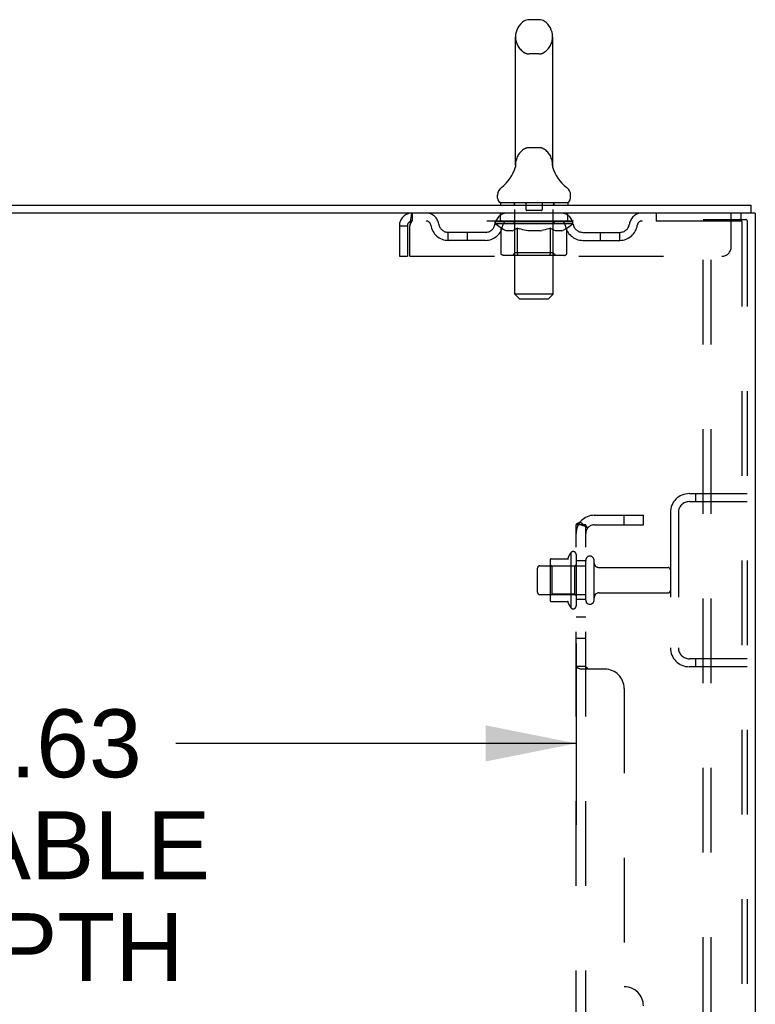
# Model space of a CAD drawing. Header units: inches. Extents: x 0 to 200, y 0 to 129.
# Tile 94 of 97: x 125 to 134, y 72 to 85. Entities that reach past the tile are written whole.
import ezdxf

# ---------------------------------------------------------------- set-up
doc = ezdxf.new("R2010")
doc.units = ezdxf.units.IN
doc.header["$LTSCALE"] = 11
doc.header["$MEASUREMENT"] = 0
doc.linetypes.add('HIDDEN', pattern=[0.2, 0.1, -0.1])
doc.layers.get('0').update_dxf_attribs({"linetype": 'CONTINUOUS'})
for name, color, linetype in [('DEFAULT_2', 8, 'HIDDEN'), ('DIMENSIONS', 7, 'CONTINUOUS'), ('SUBPANEL', 7, 'CONTINUOUS')]:
    doc.layers.add(name, color=color, linetype=linetype)
doc.styles.get("Standard").update_dxf_attribs({"font": 'arial.ttf'})
doc.dimstyles.new('DIMSTYLE_1', dxfattribs={"dimtxt": 0.882353, "dimasz": 1.176471, "dimexe": 0.09, "dimexo": 0.07, "dimgap": 0.0375, "dimtad": 0, "dimtih": 1, "dimtoh": 1, "dimzin": 4, "dimdsep": 46, "dimtxsty": 'Standard', "dimblk": '_FILLED', "dimblk1": '_FILLED', "dimblk2": '_FILLED', "dimcen": 0.09, "dimadec": 3, "dimazin": 1, "dimtfac": 1, "dimtdec": 3, "dimtofl": 0, "dimtmove": 0, "dimatfit": 3, "dimldrblk": '_FILLED', "dimfxl": 0, "dimtolj": 1, "dimtzin": 4, "dimarcsym": 0})

# ---------------------------------------------------------------- blocks, each defined once
blk = doc.blocks.new('_FILLED')
at = {"color": 0, "linetype": 'ByBlock'}
blk.add_solid([(0, 0), (-1, 0.2), (-1, -0.2)], dxfattribs=at)
blk = doc.blocks.new('*D2')
at = {"layer": 'DIMENSIONS', "color": 2, "linetype": 'Continuous'}
for p, q in [((115.342, 77.094), (115.342, 74.739)), ((131.967, 77.094), (131.967, 74.739)), ((115.342, 75.797), (122.799, 75.797)), ((131.967, 75.797), (126.764, 75.797))]:
    blk.add_line(p, q, dxfattribs=at)
at = {"layer": 'DIMENSIONS', "color": 2, "linetype": 'Continuous', "xscale": 1.1764705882, "yscale": 1.1764705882, "zscale": 1.1764705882, "rotation": 180}
blk.add_blockref('_FILLED', (115.342, 75.797), dxfattribs=at)
at = {"layer": 'DIMENSIONS', "color": 2, "linetype": 'Continuous', "xscale": 1.1764705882, "yscale": 1.1764705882, "zscale": 1.1764705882}
blk.add_blockref('_FILLED', (131.967, 75.797), dxfattribs=at)
at = {"layer": 'DIMENSIONS', "color": 2, "linetype": 'Continuous', "insert": (124.781, 76.239), "char_height": 0.8824, "width": 4.85458, "attachment_point": 2, "line_spacing_factor": 0.9}
blk.add_mtext('16.63\\PUSABLE\\PDEPTH', dxfattribs=at)

msp = doc.modelspace()

# ---------------------------------------------------------------- linework, layer by layer
at = {"color": 7, "linetype": 'Continuous'}
for p, q in [((131.485, 85.2), (131.357, 85.2)), ((131.18, 83.315), (131.18, 84.978)), ((131.663, 83.315), (131.663, 84.978)), ((131.178, 83.285), (131.177, 83.284)), ((131.177, 83.284), (131.177, 83.283)), ((131.177, 83.284), (131.177, 83.283)), ((131.179, 83.291), (131.178, 83.29)), ((131.178, 83.29), (131.178, 83.289)), ((131.178, 83.29), (131.178, 83.289)), ((131.178, 83.289), (131.178, 83.289)), ((131.178, 83.289), (131.178, 83.288)), ((131.178, 83.288), (131.178, 83.287)), ((131.178, 83.288), (131.178, 83.287)), ((131.178, 83.287), (131.178, 83.286)), ((131.178, 83.287), (131.178, 83.285)), ((131.178, 83.286), (131.178, 83.285)), ((131.18, 83.302), (131.179, 83.3)), ((131.179, 83.301), (131.179, 83.3)), ((131.179, 83.3), (131.179, 83.299)), ((131.179, 83.3), (131.179, 83.298)), ((131.179, 83.299), (131.179, 83.298)), ((131.179, 83.298), (131.179, 83.297)), ((131.179, 83.298), (131.179, 83.297)), ((131.179, 83.297), (131.179, 83.296)), ((131.179, 83.296), (131.179, 83.296)), ((131.179, 83.296), (131.179, 83.295)), ((131.179, 83.295), (131.179, 83.294)), ((131.179, 83.294), (131.179, 83.294)), ((131.179, 83.294), (131.179, 83.293)), ((131.179, 83.293), (131.179, 83.292)), ((131.179, 83.293), (131.179, 83.292)), ((131.179, 83.292), (131.179, 83.291)), ((131.179, 83.292), (131.179, 83.291)), ((131.18, 83.31), (131.18, 83.315)), ((131.18, 83.31), (131.18, 83.309)), ((131.18, 83.309), (131.18, 83.308)), ((131.18, 83.309), (131.18, 83.308)), ((131.18, 83.308), (131.18, 83.307)), ((131.18, 83.307), (131.18, 83.307)), ((131.18, 83.306), (131.18, 83.306)), ((131.18, 83.305), (131.18, 83.304)), ((131.18, 83.304), (131.18, 83.304)), ((131.18, 83.304), (131.18, 83.303)), ((131.18, 83.303), (131.18, 83.302)), ((131.18, 83.302), (131.18, 83.301)), ((131.663, 83.315), (131.662, 83.31)), ((131.662, 83.309), (131.662, 83.31)), ((131.662, 83.31), (131.662, 83.31)), ((131.663, 83.303), (131.663, 83.304)), ((131.663, 83.302), (131.663, 83.303)), ((131.663, 83.302), (131.663, 83.302)), ((131.663, 83.301), (131.663, 83.302)), ((131.663, 83.3), (131.663, 83.301)), ((131.663, 83.301), (131.663, 83.301)), ((131.663, 83.299), (131.663, 83.3)), ((131.663, 83.298), (131.663, 83.299)), ((131.663, 83.299), (131.663, 83.299)), ((131.663, 83.297), (131.663, 83.298)), ((131.663, 83.298), (131.663, 83.298)), ((131.663, 83.296), (131.663, 83.297)), ((131.663, 83.297), (131.663, 83.297)), ((131.663, 83.294), (131.663, 83.296)), ((131.663, 83.295), (131.663, 83.296)), ((131.663, 83.294), (131.663, 83.295)), ((131.663, 83.293), (131.663, 83.294)), ((131.663, 83.292), (131.663, 83.293)), ((131.664, 83.291), (131.663, 83.292)), ((131.663, 83.292), (131.663, 83.292)), ((131.664, 83.29), (131.664, 83.291)), ((131.664, 83.289), (131.664, 83.29)), ((131.664, 83.289), (131.664, 83.29)), ((131.664, 83.288), (131.664, 83.289)), ((131.664, 83.287), (131.664, 83.288)), ((131.664, 83.286), (131.664, 83.287)), ((131.664, 83.286), (131.664, 83.287)), ((131.665, 83.285), (131.664, 83.286)), ((131.665, 83.284), (131.665, 83.285)), ((131.665, 83.283), (131.665, 83.284)), ((131.174, 83.27), (131.174, 83.27)), ((131.668, 83.27), (131.668, 83.271)), ((130.946, 82.882), (130.946, 82.92)), ((131.896, 82.882), (131.896, 82.92)), ((130.984, 82.822), (130.984, 82.792)), ((131.859, 82.822), (130.984, 82.822)), ((131.859, 82.822), (131.859, 82.792)), ((134.244, 82.688), (134.244, 82.792)), ((134.24, 82.688), (134.206, 82.688))]:
    msp.add_line(p, q, dxfattribs=at)
at = {"color": 3, "linetype": 'Continuous'}
for p, q in [((116.543, 82.792), (134.244, 82.792)), ((134.206, 82.688), (116.543, 82.688)), ((134.296, 82.688), (134.24, 82.688)), ((134.296, 82.688), (134.296, 14.896))]:
    msp.add_line(p, q, dxfattribs=at)
at = {"color": 7, "linetype": 'Continuous'}
for points in [[(131.18, 83.307), (131.18, 83.306), (131.18, 83.305)], [(131.663, 83.304), (131.662, 83.305), (131.662, 83.306), (131.662, 83.306), (131.662, 83.307), (131.662, 83.308), (131.662, 83.308), (131.662, 83.309)], [(131.662, 83.306), (131.662, 83.306), (131.662, 83.307), (131.662, 83.308), (131.662, 83.308), (131.662, 83.309)], [(131.663, 83.304), (131.663, 83.304), (131.662, 83.305)]]:
    msp.add_lwpolyline(points, dxfattribs=at)
for centre, radius, start, end in [((131.421, 84.978), 0.241, 123.1848, 180), ((131.357, 85.075), 0.125, 90, 123.1848), ((131.485, 85.075), 0.125, 56.8152, 90), ((131.421, 84.978), 0.241, 0, 56.8152), ((130.697, 83.421), 0.5, 306.7414, 344.6791), ((132.145, 83.421), 0.5, 195.3209, 233.2586), ((131.071, 82.92), 0.125, 126.7414, 180), ((131.771, 82.92), 0.125, 0, 53.2586), ((131.006, 82.882), 0.06, 180, 270), ((131.836, 82.882), 0.06, 270, 360)]:
    msp.add_arc(centre, radius, start, end, dxfattribs=at)
at = {"layer": 'DEFAULT_2', "color": 8, "linetype": 'HIDDEN'}
for p, q in [((131.485, 84.755), (131.357, 84.755)), ((131.485, 83.537), (131.357, 83.537)), ((131.174, 83.271), (131.174, 83.27)), ((131.174, 83.27), (131.174, 83.27)), ((131.174, 83.27), (131.174, 83.27)), ((131.174, 83.27), (131.174, 83.27)), ((131.174, 83.27), (131.174, 83.27)), ((131.668, 83.27), (131.668, 83.27)), ((131.164, 82.822), (131.164, 82.792)), ((131.172, 81.632), (131.172, 82.792)), ((131.316, 82.812), (131.316, 82.732)), ((131.526, 82.812), (131.526, 82.732)), ((131.67, 81.632), (131.67, 82.792)), ((131.679, 82.822), (131.679, 82.792)), ((129.838, 82.688), (129.838, 82.584)), ((130.984, 82.584), (130.984, 82.688)), ((131.516, 82.722), (131.326, 82.722)), ((131.859, 82.584), (131.859, 82.688)), ((133.009, 82.688), (133.009, 82.584)), ((133.984, 82.251), (133.984, 82.688)), ((134.109, 82.688), (134.109, 82.584)), ((129.671, 82.521), (129.671, 82.126)), ((129.671, 82.521), (129.775, 82.521)), ((129.775, 82.521), (129.775, 82.126)), ((129.805, 82.126), (129.805, 82.521)), ((134.109, 82.584), (129.838, 82.584)), ((130.915, 82.547), (130.915, 82.579)), ((130.915, 82.579), (131.16, 82.579)), ((130.992, 82.492), (130.915, 82.547)), ((131.927, 82.547), (130.915, 82.547)), ((130.916, 82.579), (130.916, 82.582)), ((131.012, 82.581), (130.916, 82.582)), ((130.923, 82.579), (130.923, 82.584)), ((130.929, 82.576), (130.929, 82.579)), ((130.929, 82.576), (131.913, 82.576)), ((130.937, 82.576), (130.937, 82.579)), ((130.937, 82.576), (130.937, 82.579)), ((130.945, 82.579), (130.945, 82.584)), ((130.958, 82.576), (130.958, 82.579)), ((130.96, 82.576), (130.96, 82.579)), ((130.983, 82.579), (130.983, 82.584)), ((130.994, 82.576), (130.994, 82.579)), ((130.996, 82.576), (130.996, 82.579)), ((131.012, 82.579), (131.012, 82.581)), ((131.033, 82.579), (131.033, 82.584)), ((131.034, 82.576), (131.034, 82.579)), ((131.035, 82.576), (131.035, 82.579)), ((131.037, 82.576), (131.037, 82.579)), ((131.043, 82.576), (131.043, 82.579)), ((131.043, 82.576), (131.043, 82.579)), ((131.046, 82.576), (131.046, 82.579)), ((131.049, 82.576), (131.049, 82.579)), ((131.052, 82.576), (131.052, 82.579)), ((131.063, 82.576), (131.063, 82.579)), ((131.078, 82.576), (131.078, 82.581)), ((131.078, 82.576), (131.078, 82.579)), ((131.095, 82.576), (131.095, 82.579)), ((131.095, 82.576), (131.095, 82.579)), ((131.096, 82.579), (131.096, 82.584)), ((131.103, 82.576), (131.103, 82.579)), ((131.107, 82.576), (131.107, 82.579)), ((131.114, 82.576), (131.114, 82.579)), ((131.123, 82.576), (131.123, 82.582)), ((131.136, 82.576), (131.136, 82.579)), ((131.138, 82.576), (131.138, 82.579)), ((131.16, 82.576), (131.16, 82.579)), ((131.213, 82.579), (131.164, 82.579)), ((131.168, 82.579), (131.168, 82.584)), ((131.171, 82.17), (131.171, 82.544)), ((131.173, 82.576), (131.173, 82.579)), ((131.177, 82.576), (131.177, 82.579)), ((131.182, 82.576), (131.182, 82.583)), ((131.185, 82.576), (131.185, 82.579)), ((131.194, 82.576), (131.194, 82.579)), ((131.213, 82.576), (131.213, 82.579)), ((131.273, 82.579), (131.226, 82.579)), ((131.242, 82.576), (131.242, 82.579)), ((131.248, 82.579), (131.248, 82.584)), ((131.251, 82.576), (131.251, 82.579)), ((131.253, 82.576), (131.253, 82.583)), ((131.255, 82.576), (131.255, 82.579)), ((131.261, 82.576), (131.261, 82.579)), ((131.273, 82.576), (131.273, 82.579)), ((131.338, 82.579), (131.294, 82.579)), ((131.304, 82.576), (131.304, 82.579)), ((131.33, 82.579), (131.421, 82.584)), ((131.333, 82.579), (131.333, 82.584)), ((131.334, 82.584), (131.333, 82.584)), ((131.334, 82.579), (131.334, 82.584)), ((131.334, 82.576), (131.334, 82.579)), ((131.337, 82.576), (131.337, 82.579)), ((131.338, 82.576), (131.338, 82.579)), ((131.338, 82.576), (131.338, 82.579)), ((131.404, 82.579), (131.366, 82.579)), ((131.37, 82.576), (131.37, 82.579)), ((131.404, 82.576), (131.404, 82.579)), ((131.419, 82.579), (131.419, 82.579)), ((131.419, 82.576), (131.419, 82.579)), ((131.419, 82.576), (131.419, 82.579)), ((131.421, 82.579), (131.421, 82.584)), ((131.421, 82.584), (131.513, 82.579)), ((131.423, 82.576), (131.423, 82.579)), ((131.423, 82.576), (131.423, 82.579)), ((131.423, 82.579), (131.423, 82.579)), ((131.438, 82.576), (131.438, 82.579)), ((131.438, 82.579), (131.476, 82.579)), ((131.472, 82.576), (131.472, 82.579)), ((131.504, 82.576), (131.504, 82.579)), ((131.505, 82.576), (131.505, 82.579)), ((131.505, 82.576), (131.505, 82.579)), ((131.505, 82.579), (131.548, 82.579)), ((131.509, 82.579), (131.509, 82.584)), ((131.509, 82.579), (131.509, 82.584)), ((131.509, 82.584), (131.509, 82.584)), ((131.509, 82.576), (131.509, 82.579)), ((131.538, 82.576), (131.538, 82.579)), ((131.569, 82.576), (131.569, 82.579)), ((131.569, 82.579), (131.616, 82.579)), ((131.581, 82.576), (131.581, 82.579)), ((131.587, 82.576), (131.587, 82.579)), ((131.589, 82.576), (131.589, 82.583)), ((131.591, 82.576), (131.591, 82.579)), ((131.594, 82.579), (131.594, 82.584)), ((131.6, 82.576), (131.6, 82.579)), ((131.629, 82.576), (131.629, 82.579)), ((131.629, 82.579), (131.678, 82.579)), ((131.648, 82.576), (131.648, 82.579)), ((131.657, 82.576), (131.657, 82.579)), ((131.66, 82.576), (131.66, 82.583)), ((131.665, 82.576), (131.665, 82.579)), ((131.669, 82.576), (131.669, 82.579)), ((131.671, 82.17), (131.671, 82.544)), ((131.674, 82.579), (131.674, 82.584)), ((131.682, 82.576), (131.682, 82.579)), ((131.682, 82.579), (131.843, 82.579)), ((131.704, 82.576), (131.704, 82.579)), ((131.707, 82.576), (131.707, 82.579)), ((131.719, 82.576), (131.719, 82.582)), ((131.728, 82.576), (131.728, 82.579)), ((131.735, 82.576), (131.735, 82.579)), ((131.739, 82.576), (131.739, 82.579)), ((131.746, 82.579), (131.746, 82.584)), ((131.748, 82.576), (131.748, 82.579)), ((131.748, 82.576), (131.748, 82.579)), ((131.764, 82.576), (131.764, 82.581)), ((131.764, 82.576), (131.764, 82.579)), ((131.779, 82.576), (131.779, 82.579)), ((131.79, 82.576), (131.79, 82.579)), ((131.794, 82.576), (131.794, 82.579)), ((131.796, 82.576), (131.796, 82.579)), ((131.799, 82.576), (131.799, 82.579)), ((131.799, 82.576), (131.799, 82.579)), ((131.805, 82.576), (131.805, 82.579)), ((131.807, 82.576), (131.807, 82.579)), ((131.808, 82.576), (131.808, 82.579)), ((131.809, 82.579), (131.809, 82.584)), ((131.846, 82.576), (131.846, 82.579)), ((131.848, 82.576), (131.848, 82.579)), ((131.848, 82.491), (131.927, 82.547)), ((131.859, 82.579), (131.859, 82.584)), ((131.882, 82.576), (131.882, 82.579)), ((131.884, 82.576), (131.884, 82.579)), ((131.897, 82.579), (131.897, 82.584)), ((131.905, 82.576), (131.905, 82.579)), ((131.906, 82.576), (131.906, 82.579)), ((131.913, 82.576), (131.913, 82.579)), ((131.92, 82.579), (131.92, 82.584)), ((131.927, 82.547), (131.927, 82.584)), ((133.617, 14.98), (133.617, 82.605)), ((133.617, 82.605), (134.097, 82.605)), ((133.721, 14.98), (133.721, 82.605)), ((134.097, 82.605), (134.171, 82.605)), ((134.119, 82.575), (134.119, 15.01)), ((134.192, 82.575), (134.192, 15.01)), ((130.307, 82.333), (130.307, 82.437)), ((130.789, 82.437), (130.307, 82.437)), ((130.557, 82.333), (130.557, 82.437)), ((130.992, 82.167), (130.992, 82.492)), ((130.992, 82.492), (131.004, 82.484)), ((131.016, 82.477), (131.004, 82.485)), ((131.028, 82.471), (131.016, 82.477)), ((131.039, 82.466), (131.027, 82.471)), ((131.051, 82.461), (131.039, 82.466)), ((131.062, 82.458), (131.05, 82.461)), ((131.137, 82.458), (131.062, 82.458)), ((131.137, 82.458), (131.148, 82.461)), ((131.16, 82.466), (131.148, 82.461)), ((131.171, 82.471), (131.16, 82.466)), ((131.183, 82.477), (131.171, 82.471)), ((131.194, 82.484), (131.183, 82.477)), ((131.206, 82.492), (131.194, 82.484)), ((131.206, 82.167), (131.206, 82.492)), ((131.206, 82.492), (131.23, 82.484)), ((131.253, 82.477), (131.229, 82.484)), ((131.275, 82.471), (131.252, 82.477)), ((131.298, 82.466), (131.275, 82.471)), ((131.32, 82.461), (131.297, 82.466)), ((131.342, 82.458), (131.32, 82.461)), ((131.5, 82.458), (131.342, 82.458)), ((131.5, 82.458), (131.522, 82.461)), ((131.544, 82.466), (131.522, 82.461)), ((131.566, 82.471), (131.544, 82.466)), ((131.589, 82.477), (131.566, 82.471)), ((131.611, 82.484), (131.588, 82.477)), ((131.634, 82.491), (131.611, 82.484)), ((131.634, 82.167), (131.634, 82.491)), ((131.634, 82.491), (131.645, 82.484)), ((131.656, 82.477), (131.645, 82.484)), ((131.667, 82.471), (131.656, 82.477)), ((131.678, 82.466), (131.667, 82.471)), ((131.689, 82.461), (131.678, 82.466)), ((131.7, 82.458), (131.689, 82.461)), ((131.783, 82.458), (131.7, 82.458)), ((131.783, 82.458), (131.793, 82.461)), ((131.804, 82.466), (131.793, 82.461)), ((131.815, 82.471), (131.804, 82.466)), ((131.826, 82.477), (131.815, 82.471)), ((131.837, 82.484), (131.826, 82.477)), ((131.848, 82.491), (131.837, 82.484)), ((131.848, 82.167), (131.848, 82.491)), ((132.053, 82.437), (132.536, 82.437)), ((132.286, 82.333), (132.286, 82.437)), ((132.536, 82.333), (132.536, 82.437)), ((130.789, 82.333), (130.307, 82.333)), ((132.053, 82.333), (132.536, 82.333)), ((131.814, 82.138), (131.026, 82.138)), ((131.171, 82.17), (131.139, 82.138)), ((131.671, 82.17), (131.171, 82.17)), ((131.617, 82.138), (131.619, 82.138)), ((131.623, 82.14), (131.625, 82.141)), ((131.625, 82.141), (131.627, 82.143)), ((131.671, 82.17), (131.703, 82.138)), ((129.671, 82.126), (129.775, 82.126)), ((129.805, 82.126), (133.859, 82.126)), ((131.232, 81.572), (131.172, 81.632)), ((131.67, 81.632), (131.172, 81.632)), ((131.61, 81.572), (131.67, 81.632)), ((131.232, 81.572), (131.61, 81.572)), ((133.439, 79.042), (134.192, 79.042)), ((133.439, 78.938), (134.192, 78.938)), ((133.52, 79.042), (133.52, 78.938)), ((133.192, 78.796), (133.192, 77.039)), ((133.296, 78.796), (133.296, 77.039)), ((131.631, 78.173), (131.631, 77.661)), ((131.642, 78.195), (131.869, 78.195)), ((131.897, 78.273), (131.897, 77.561)), ((131.967, 78.251), (131.967, 77.583)), ((132.092, 77.66), (132.092, 78.175)), ((132.202, 77.66), (132.202, 78.175)), ((131.467, 77.76), (131.467, 78.075)), ((131.497, 78.105), (132.092, 78.105)), ((131.651, 78.101), (131.631, 78.121)), ((131.651, 78.101), (131.651, 77.734)), ((131.947, 78.101), (131.651, 78.101)), ((131.947, 78.101), (131.967, 78.121)), ((131.947, 78.101), (131.947, 77.734)), ((132.265, 78.082), (133.162, 78.082)), ((131.497, 77.73), (132.092, 77.73)), ((131.651, 77.734), (131.631, 77.714)), ((131.947, 77.734), (131.651, 77.734)), ((131.947, 77.734), (131.967, 77.714)), ((132.265, 77.752), (133.162, 77.752)), ((131.642, 77.64), (131.869, 77.64)), ((134.192, 76.896), (133.439, 76.896)), ((133.52, 76.896), (133.52, 76.792)), ((134.192, 76.792), (133.439, 76.792))]:
    msp.add_line(p, q, dxfattribs=at)
for points in [[(129.838, 82.688), (129.836, 82.687), (129.833, 82.684), (129.831, 82.679), (129.829, 82.672), (129.826, 82.662), (129.824, 82.652), (129.822, 82.639), (129.819, 82.625), (129.817, 82.61), (129.814, 82.594), (129.812, 82.576), (129.81, 82.558), (129.807, 82.54), (129.805, 82.521)], [(129.838, 82.584), (129.836, 82.584), (129.833, 82.582), (129.831, 82.581), (129.829, 82.578), (129.826, 82.574), (129.824, 82.57), (129.822, 82.566), (129.819, 82.56), (129.817, 82.555), (129.814, 82.548), (129.812, 82.542), (129.81, 82.535), (129.807, 82.528), (129.805, 82.521)], [(134.112, 82.596), (134.108, 82.601), (134.103, 82.603), (134.097, 82.605)], [(134.112, 82.596), (134.116, 82.59), (134.118, 82.583), (134.119, 82.575)], [(134.186, 82.596), (134.181, 82.601), (134.177, 82.603), (134.171, 82.605)], [(134.186, 82.596), (134.189, 82.59), (134.191, 82.583), (134.192, 82.575)], [(131.026, 82.138), (131.022, 82.138), (131.018, 82.139), (131.014, 82.14), (131.01, 82.141), (131.007, 82.143), (131.003, 82.146), (131, 82.148), (130.998, 82.152), (130.995, 82.155), (130.994, 82.159), (130.993, 82.163), (130.992, 82.167)], [(131.223, 82.138), (131.221, 82.138), (131.219, 82.139), (131.217, 82.14), (131.215, 82.141), (131.213, 82.143), (131.212, 82.146), (131.21, 82.148), (131.209, 82.152), (131.208, 82.155), (131.207, 82.159), (131.206, 82.163), (131.206, 82.167)], [(131.619, 82.138), (131.621, 82.139), (131.623, 82.14)], [(131.627, 82.143), (131.628, 82.146), (131.63, 82.148), (131.631, 82.152), (131.632, 82.155)], [(131.628, 82.146), (131.63, 82.148), (131.631, 82.152)], [(131.632, 82.155), (131.633, 82.159), (131.634, 82.163), (131.634, 82.167)], [(131.633, 82.159), (131.634, 82.163), (131.634, 82.167)], [(131.814, 82.138), (131.818, 82.138), (131.822, 82.139), (131.826, 82.14), (131.83, 82.141), (131.833, 82.143), (131.837, 82.146), (131.84, 82.148), (131.843, 82.152), (131.845, 82.155), (131.847, 82.159), (131.848, 82.163), (131.848, 82.167)]]:
    msp.add_lwpolyline(points, dxfattribs=at)
for centre, radius, start, end in [((131.421, 84.978), 0.241, 180, 236.8152), ((131.421, 84.978), 0.241, 303.1848, 360), ((131.357, 84.88), 0.125, 236.8152, 270), ((131.485, 84.88), 0.125, 270, 303.1848), ((131.421, 83.315), 0.241, 123.1848, 180), ((131.357, 83.412), 0.125, 90, 123.1848), ((131.485, 83.412), 0.125, 56.8152, 90), ((131.421, 83.315), 0.241, 0, 56.8152), ((131.142, 82.792), 0.03, 0, 90), ((131.306, 82.812), 0.01, 0, 90), ((131.536, 82.812), 0.01, 90, 180), ((131.7, 82.792), 0.03, 90, 180), ((129.838, 82.521), 0.167, 90, 180), ((130.017, 82.521), 0.167, 8.0716, 90), ((131.079, 82.521), 0.167, 90, 171.9284), ((131.326, 82.732), 0.01, 180, 270), ((131.516, 82.732), 0.01, 270, 360), ((131.764, 82.521), 0.167, 8.0716, 90), ((132.825, 82.521), 0.167, 90, 171.9284), ((129.838, 82.521), 0.063, 90, 180), ((130.018, 82.522), 0.0625, 7.9863, 90), ((130.307, 82.562), 0.229, 187.9863, 270), ((130.307, 82.562), 0.125, 188.0716, 270), ((130.789, 82.562), 0.125, 270, 351.9284), ((130.789, 82.562), 0.229, 270, 352.0137), ((131.078, 82.522), 0.0625, 90, 172.0137), ((131.139, 82.544), 0.0318, 0, 90), ((131.703, 82.544), 0.0318, 90, 180), ((131.764, 82.522), 0.0625, 7.9863, 90), ((132.053, 82.562), 0.229, 187.9863, 270), ((132.053, 82.562), 0.125, 188.0716, 270), ((132.536, 82.562), 0.125, 270, 351.9284), ((132.536, 82.562), 0.229, 270, 352.0137), ((132.824, 82.522), 0.0625, 90, 172.0137), ((133.859, 82.251), 0.125, 270, 360), ((133.439, 78.796), 0.246, 90, 180), ((133.439, 78.796), 0.142, 90, 180), ((131.772, 78.173), 0.141, 174.7919, 180), ((131.642, 78.185), 0.01, 90, 174.8062), ((131.851, 78.205), 0.01, 270, 336.0321), ((132.497, 77.917), 0.698, 149.3369, 156.0321), ((131.929, 78.251), 0.0384, 0, 145.5503), ((132.147, 78.175), 0.055, 360, 180), ((131.497, 78.075), 0.03, 90, 180), ((132.265, 78.145), 0.0625, 180, 270), ((133.162, 78.052), 0.03, 360, 90), ((133.162, 77.782), 0.03, 270, 0), ((131.497, 77.76), 0.03, 180, 270), ((131.772, 77.661), 0.141, 180, 185.2081), ((132.147, 77.66), 0.055, 180, 0), ((132.265, 77.69), 0.0625, 90, 180), ((131.642, 77.65), 0.01, 185.1938, 270), ((131.851, 77.63), 0.01, 23.9679, 90), ((132.497, 77.917), 0.698, 203.9679, 210.6631), ((131.929, 77.583), 0.0384, 214.4497, 360), ((133.439, 77.039), 0.246, 180, 270), ((133.439, 77.039), 0.142, 180, 270)]:
    msp.add_arc(centre, radius, start, end, dxfattribs=at)
for centre, major_axis, ratio, start_param, end_param in [((131.421, 82.584), (0.506, 0.005), 0.05963, 9.249616, 9.431313), ((131.421, 82.584), (0.506, 0), 0.060556, -3.083241, -2.96706), ((131.421, 82.584), (0.506, 0.011), 0.05688, 2.791345, 2.965878), ((130.934, 82.575), (0.158, -0.002), 0.05963, 0.605815, 1.645666), ((130.88, 82.575), (0.158, 0.002), 0.05963, 0.25549, 1.295341), ((131.421, 82.584), (0.506, -0.005), 0.05963, -2.96643, -2.791898), ((130.88, 82.569), (0.158, 0.003), 0.05688, 1.20151, 1.294789), ((130.934, 82.569), (0.158, 0), 0.060556, 1.551758, 1.645036), ((130.899, 82.569), (0.158, 0.002), 0.05963, 1.170259, 1.376596), ((130.935, 82.571), (0.131, 0.001), 0.05963, 1.065228, 1.614276), ((130.919, 82.571), (0.131, 0.003), 0.05688, 0.890143, 1.43919), ((130.966, 82.571), (0.131, 0), 0.060556, 1.240391, 1.789438), ((131.421, 82.584), (0.506, 0.015), 0.052395, 2.616403, 2.790936), ((130.984, 82.575), (0.158, -0.003), 0.05688, 0.7809, 1.820751), ((130.877, 82.575), (0.158, 0.003), 0.05688, 0.080405, 1.120256), ((131.421, 82.584), (0.506, -0.011), 0.05688, -2.791345, -2.616812), ((130.877, 82.569), (0.158, 0.005), 0.052395, 1.026568, 1.119847), ((130.984, 82.569), (0.158, -0.002), 0.05963, 1.72692, 1.820198), ((130.919, 82.571), (0.131, 0.004), 0.052395, 0.715201, 1.264248), ((131.01, 82.571), (0.131, -0.001), 0.05963, 1.415553, 1.9646), ((131.421, 82.584), (0.506, 0.02), 0.046319, 2.441654, 2.616187), ((131.048, 82.575), (0.158, -0.005), 0.052395, 0.955842, 1.995693), ((130.89, 82.575), (0.158, 0.005), 0.052395, -0.094537, 0.945314), ((131.421, 82.584), (0.506, -0.015), 0.052395, -2.616403, -2.44187), ((130.89, 82.569), (0.158, 0.006), 0.046319, 0.851819, 0.945098), ((131.048, 82.569), (0.158, -0.003), 0.05688, 1.902006, 1.995284), ((130.934, 82.571), (0.131, 0.005), 0.046319, 0.540452, 1.089499), ((131.067, 82.571), (0.131, -0.003), 0.05688, 1.590638, 2.139686), ((130.899, 82.575), (0.158, 0), 0.060556, 0.430652, 0.777569), ((131.421, 82.584), (0.506, 0.024), 0.038841, 2.267123, 2.441656), ((131.122, 82.575), (0.158, -0.006), 0.046319, 1.130591, 2.170442), ((131.421, 82.584), (0.506, -0.02), 0.046319, -2.441654, -2.267121), ((130.92, 82.575), (0.158, 0.006), 0.046319, -0.269286, 0.770565), ((130.92, 82.569), (0.158, 0.007), 0.038841, 0.677289, 0.770567), ((131.122, 82.569), (0.158, -0.005), 0.052395, 2.076947, 2.170226), ((130.963, 82.571), (0.131, 0.006), 0.038841, 0.365921, 0.914969), ((131.135, 82.571), (0.131, -0.004), 0.052395, 1.76558, 2.314627), ((131.421, 82.584), (0.506, 0.027), 0.030195, 2.09281, 2.267343), ((131.206, 82.575), (0.158, -0.007), 0.038841, 1.305122, 2.344973), ((131.421, 82.584), (0.506, -0.024), 0.038841, -2.267123, -2.092591), ((130.965, 82.575), (0.158, 0.007), 0.038841, -0.443817, 0.596034), ((130.965, 82.569), (0.158, 0.008), 0.030195, 0.502975, 0.596254), ((131.206, 82.569), (0.158, -0.006), 0.046319, 2.251696, 2.344975), ((131.007, 82.571), (0.131, 0.007), 0.030195, 0.191608, 0.740655), ((131.211, 82.571), (0.131, -0.005), 0.046319, 1.940329, 2.489376), ((131.024, 82.575), (0.158, 0.008), 0.030195, -0.61813, 0.421721), ((131.421, 82.584), (0.506, 0.029), 0.020645, 1.918687, 2.09322), ((131.297, 82.575), (0.158, -0.008), 0.030195, 1.479435, 2.519286), ((131.421, 82.584), (0.506, -0.027), 0.030195, -2.09281, -1.918277), ((131.024, 82.569), (0.158, 0.009), 0.020645, 0.328852, 0.422131), ((131.297, 82.569), (0.158, -0.007), 0.038841, 2.426227, 2.519505), ((131.063, 82.571), (0.131, 0.007), 0.020645, 0.017485, 0.566532), ((131.294, 82.571), (0.131, -0.006), 0.038841, 2.11486, 2.663907), ((131.094, 82.575), (0.158, 0.009), 0.020645, -0.792253, 0.247598), ((131.421, 82.584), (0.506, 0.03), 0.010478, 1.744704, 1.919237), ((131.391, 82.575), (0.158, -0.009), 0.020645, 1.653558, 2.693409), ((131.421, 82.584), (0.506, -0.029), 0.020645, -1.918687, -1.744154), ((131.094, 82.569), (0.158, 0.009), 0.010478, 0.154869, 0.248148), ((131.391, 82.569), (0.158, -0.008), 0.030195, 2.60054, 2.693819), ((131.13, 82.571), (0.131, 0.008), 0.010478, 6.126688, 6.675735), ((131.38, 82.571), (0.131, -0.007), 0.030195, 2.289173, 2.83822), ((131.175, 82.575), (0.158, 0.009), 0.010478, -0.966236, -0.000846), ((131.486, 82.575), (0.158, -0.009), 0.010478, 1.827541, 2.867392), ((131.421, 82.584), (0.506, -0.03), 0.010478, -1.744704, -1.570171), ((131.486, 82.569), (0.158, -0.009), 0.020645, 2.774664, 2.867942), ((131.468, 82.571), (0.131, -0.007), 0.020645, 2.463296, 3.012344), ((131.357, 82.575), (0.158, 0.009), 0.010478, 0.274201, 1.314052), ((131.288, 82.571), (0.131, 0.008), 0.010478, -0.000483, 0.504314), ((131.263, 82.569), (0.158, 0.009), 0.010478, 0.099668, 0.192946), ((131.421, 82.584), (0.506, 0.03), 0.010478, -1.571421, -1.396888), ((131.579, 82.569), (0.158, -0.009), 0.010478, 2.948646, 3.041925), ((131.554, 82.571), (0.131, -0.008), 0.010478, 2.637279, 3.142076), ((131.452, 82.575), (0.158, 0.009), 0.020645, 0.448184, 1.488034), ((131.374, 82.571), (0.131, 0.007), 0.020645, 0.129249, 0.678296), ((131.357, 82.569), (0.158, 0.009), 0.020645, 0.273651, 0.366929), ((131.421, 82.584), (0.506, 0.029), 0.020645, -1.397439, -1.222906), ((131.667, 82.575), (0.158, -0.009), 0.010478, -3.140747, -2.175357), ((131.421, 82.584), (0.506, -0.03), 0.010478, 1.222355, 1.396888), ((131.546, 82.575), (0.158, 0.008), 0.030195, 0.622307, 1.662158), ((131.462, 82.571), (0.131, 0.007), 0.030195, 0.303372, 0.852419), ((131.713, 82.571), (0.131, -0.008), 0.010478, 2.749043, 3.29809), ((131.748, 82.575), (0.158, -0.009), 0.020645, 2.893995, 3.933846), ((131.452, 82.569), (0.158, 0.008), 0.030195, 0.447774, 0.541052), ((131.748, 82.569), (0.158, -0.009), 0.010478, 2.893445, 2.986723), ((131.421, 82.584), (0.506, 0.027), 0.030195, -1.223315, -1.048783), ((131.421, 82.584), (0.506, -0.029), 0.020645, 1.048373, 1.222906), ((131.636, 82.575), (0.158, 0.007), 0.038841, 0.79662, 1.836471), ((131.548, 82.571), (0.131, 0.006), 0.038841, 0.477686, 1.026733), ((131.779, 82.571), (0.131, -0.007), 0.020645, 2.57506, 3.124108), ((131.819, 82.575), (0.158, -0.008), 0.030195, 2.719872, 3.759723), ((131.72, 82.575), (0.158, 0.006), 0.046319, 0.971151, 2.011002), ((131.546, 82.569), (0.158, 0.007), 0.038841, 0.622087, 0.715366), ((131.819, 82.569), (0.158, -0.009), 0.020645, 2.719462, 2.812741), ((131.421, 82.584), (0.506, 0.024), 0.038841, -1.049002, -0.874469), ((131.421, 82.584), (0.506, -0.027), 0.030195, 0.87425, 1.048783), ((131.631, 82.571), (0.131, 0.005), 0.046319, 0.652216, 1.201263), ((131.794, 82.575), (0.158, 0.005), 0.052395, 1.1459, 2.185751), ((131.835, 82.571), (0.131, -0.007), 0.030195, 2.400937, 2.949985), ((131.877, 82.575), (0.158, -0.007), 0.038841, 2.545558, 3.585409), ((131.707, 82.571), (0.131, 0.004), 0.052395, 0.826965, 1.376012), ((131.636, 82.569), (0.158, 0.006), 0.046319, 0.796618, 0.889896), ((131.877, 82.569), (0.158, -0.008), 0.030195, 2.545339, 2.638617), ((131.858, 82.575), (0.158, 0.003), 0.05688, 1.320842, 2.360692), ((131.421, 82.584), (0.506, 0.02), 0.046319, -0.874471, -0.699939), ((131.421, 82.584), (0.506, -0.024), 0.038841, 0.699936, 0.874469), ((131.922, 82.575), (0.158, -0.006), 0.046319, 2.371028, 3.410879), ((131.879, 82.571), (0.131, -0.006), 0.038841, 2.226624, 2.775671), ((131.908, 82.575), (0.158, 0.002), 0.05963, 1.495927, 2.535778), ((131.775, 82.571), (0.131, 0.003), 0.05688, 1.001907, 1.550954), ((131.952, 82.575), (0.158, -0.005), 0.052395, 2.196279, 3.23613), ((131.72, 82.569), (0.158, 0.005), 0.052395, 0.971367, 1.064645), ((131.908, 82.571), (0.131, -0.005), 0.046319, 2.052093, 2.601141), ((131.943, 82.575), (0.158, 0), 0.060556, 1.671089, 2.71094), ((131.922, 82.569), (0.158, -0.007), 0.038841, 2.371026, 2.464304), ((131.966, 82.575), (0.158, -0.003), 0.05688, 2.021337, 3.061188), ((131.421, 82.584), (0.506, 0.015), 0.052395, -0.699723, -0.52519), ((131.421, 82.584), (0.506, -0.02), 0.046319, 0.525406, 0.699939), ((131.963, 82.575), (0.158, -0.002), 0.05963, 1.846251, 2.886102), ((131.832, 82.571), (0.131, 0.001), 0.05963, 1.176993, 1.72604), ((131.923, 82.571), (0.131, -0.004), 0.052395, 1.877344, 2.426392), ((131.876, 82.571), (0.131, 0), 0.060556, 1.352155, 1.901202), ((131.923, 82.571), (0.131, -0.003), 0.05688, 1.702402, 2.25145), ((131.907, 82.571), (0.131, -0.001), 0.05963, 1.527317, 2.076364), ((131.794, 82.569), (0.158, 0.003), 0.05688, 1.146309, 1.239587), ((131.952, 82.569), (0.158, -0.006), 0.046319, 2.196495, 2.289773), ((131.421, 82.584), (0.506, 0.011), 0.05688, -0.524781, -0.350248), ((131.421, 82.584), (0.506, -0.015), 0.052395, 0.350657, 0.52519), ((131.858, 82.569), (0.158, 0.002), 0.05963, 1.321394, 1.414673), ((131.966, 82.569), (0.158, -0.005), 0.052395, 2.021746, 2.115024), ((131.421, 82.584), (0.506, 0.005), 0.05963, -0.349695, -0.175162), ((131.421, 82.584), (0.506, -0.011), 0.05688, 0.175715, 0.350248), ((131.908, 82.569), (0.158, 0), 0.060556, 1.496556, 1.589835), ((131.963, 82.569), (0.158, -0.003), 0.05688, 1.846804, 1.940083), ((131.943, 82.569), (0.158, -0.002), 0.05963, 1.671719, 1.764997), ((131.421, 82.584), (0.506, 0), 0.060556, -0.174533, 0), ((131.421, 82.584), (0.506, -0.005), 0.05963, 0.000629, 0.175162)]:
    msp.add_ellipse(centre, major_axis=major_axis, ratio=ratio, start_param=start_param, end_param=end_param, dxfattribs=at)
at = {"layer": 'SUBPANEL', "color": 8, "linetype": 'HIDDEN'}
for p, q in [((132.204, 78.761), (132.842, 78.761)), ((132.592, 78.636), (132.592, 78.761)), ((132.842, 78.636), (132.842, 78.761)), ((131.967, 18.948), (131.967, 78.636)), ((132.092, 78.636), (131.967, 78.636)), ((132.021, 78.674), (132.118, 78.595)), ((132.047, 78.633), (132.049, 78.633)), ((132.049, 78.633), (132.05, 78.632)), ((132.05, 78.632), (132.052, 78.632)), ((132.052, 78.632), (132.053, 78.631)), ((132.053, 78.631), (132.055, 78.631)), ((132.055, 78.631), (132.056, 78.63)), ((132.056, 78.63), (132.058, 78.63)), ((132.058, 78.63), (132.059, 78.629)), ((132.092, 18.948), (132.092, 78.636)), ((132.093, 78.615), (132.092, 78.616)), ((132.204, 78.636), (132.842, 78.636)), ((132.092, 78.167), (131.967, 78.167)), ((132.092, 77.667), (131.967, 77.667)), ((132.092, 77.439), (131.967, 77.439)), ((132.092, 77.158), (131.967, 77.158)), ((132.092, 76.796), (131.967, 76.796)), ((132.342, 76.761), (132.021, 76.761)), ((132.096, 76.789), (132.094, 76.79)), ((132.592, 76.511), (132.592, 72.636))]:
    msp.add_line(p, q, dxfattribs=at)
for points in [[(131.99, 78.656), (131.986, 78.654), (131.983, 78.653), (131.98, 78.651), (131.977, 78.65), (131.975, 78.648), (131.972, 78.646), (131.97, 78.644), (131.969, 78.642), (131.968, 78.641), (131.967, 78.639), (131.967, 78.637), (131.967, 78.636)], [(132.021, 78.674), (132.019, 78.672), (132.017, 78.67), (132.014, 78.668), (132.011, 78.666), (132.008, 78.664), (132.004, 78.662), (132, 78.661), (131.997, 78.659), (131.99, 78.656)], [(132.036, 78.636), (132.035, 78.636), (132.035, 78.636), (132.034, 78.636), (132.034, 78.636), (132.033, 78.636), (132.033, 78.636), (132.033, 78.636), (132.032, 78.636), (132.032, 78.636)], [(132.032, 78.636), (132.032, 78.636), (132.032, 78.636), (132.033, 78.636), (132.033, 78.636), (132.033, 78.636), (132.034, 78.636), (132.034, 78.636), (132.034, 78.636), (132.035, 78.636), (132.036, 78.635), (132.036, 78.635), (132.037, 78.635), (132.037, 78.635), (132.038, 78.635), (132.039, 78.635), (132.039, 78.635), (132.04, 78.635), (132.04, 78.635), (132.041, 78.634), (132.042, 78.634), (132.042, 78.634), (132.043, 78.634), (132.044, 78.634), (132.044, 78.634), (132.045, 78.634), (132.046, 78.633), (132.046, 78.633), (132.047, 78.633)], [(132.059, 78.629), (132.061, 78.629), (132.062, 78.629), (132.063, 78.628), (132.064, 78.628), (132.065, 78.628), (132.066, 78.627), (132.066, 78.627), (132.067, 78.627), (132.068, 78.626), (132.069, 78.626), (132.07, 78.625), (132.071, 78.625), (132.072, 78.625), (132.073, 78.624), (132.074, 78.624), (132.075, 78.623), (132.076, 78.623), (132.077, 78.623), (132.078, 78.622), (132.079, 78.622), (132.08, 78.622), (132.08, 78.621), (132.081, 78.621), (132.082, 78.62), (132.083, 78.62), (132.084, 78.62), (132.084, 78.619), (132.085, 78.619), (132.086, 78.619), (132.087, 78.618), (132.087, 78.618), (132.088, 78.617), (132.089, 78.617), (132.089, 78.617), (132.09, 78.616), (132.091, 78.616), (132.091, 78.616), (132.092, 78.615), (132.093, 78.615), (132.093, 78.615), (132.094, 78.614), (132.094, 78.614), (132.095, 78.614), (132.095, 78.613), (132.096, 78.613), (132.096, 78.613), (132.096, 78.613)], [(132.107, 78.612), (132.105, 78.614), (132.103, 78.616), (132.101, 78.619), (132.099, 78.621), (132.097, 78.623), (132.096, 78.626), (132.094, 78.628), (132.093, 78.63), (132.093, 78.632), (132.092, 78.634), (132.092, 78.636)], [(132.096, 78.613), (132.096, 78.613), (132.096, 78.613), (132.096, 78.613), (132.096, 78.613), (132.096, 78.613), (132.095, 78.613), (132.095, 78.613), (132.095, 78.614), (132.094, 78.614), (132.094, 78.614), (132.094, 78.615), (132.093, 78.615), (132.093, 78.615)], [(132.118, 78.595), (132.118, 78.596), (132.118, 78.596), (132.118, 78.597), (132.118, 78.598), (132.117, 78.599), (132.117, 78.6), (132.116, 78.602), (132.115, 78.603), (132.113, 78.605), (132.112, 78.607), (132.11, 78.608), (132.107, 78.612)], [(131.968, 76.792), (131.967, 76.793), (131.967, 76.795), (131.967, 76.796)], [(131.98, 76.781), (131.977, 76.783), (131.975, 76.784), (131.972, 76.786), (131.97, 76.788), (131.969, 76.79), (131.968, 76.792), (131.967, 76.793), (131.967, 76.795), (131.967, 76.796)], [(131.986, 76.778), (131.983, 76.779), (131.98, 76.781), (131.977, 76.783), (131.975, 76.784), (131.972, 76.786), (131.97, 76.788), (131.969, 76.79)], [(132, 76.772), (131.993, 76.775), (131.99, 76.776), (131.986, 76.778)], [(132.021, 76.761), (132.019, 76.762), (132.017, 76.764), (132.014, 76.766), (132.011, 76.767), (132.008, 76.769), (132.004, 76.77), (132, 76.772)], [(132.021, 76.761), (132.019, 76.762), (132.017, 76.764), (132.014, 76.766), (132.011, 76.767)], [(132.093, 76.792), (132.093, 76.793), (132.092, 76.795), (132.092, 76.796)], [(132.099, 76.786), (132.097, 76.787), (132.096, 76.789), (132.094, 76.79), (132.093, 76.792), (132.093, 76.793), (132.092, 76.795), (132.092, 76.796)], [(132.103, 76.783), (132.101, 76.785), (132.099, 76.786), (132.097, 76.787)], [(132.112, 76.777), (132.11, 76.778), (132.108, 76.779), (132.107, 76.781), (132.103, 76.783)], [(132.118, 76.761), (132.118, 76.763), (132.118, 76.764), (132.118, 76.766), (132.118, 76.768), (132.117, 76.769), (132.117, 76.771), (132.116, 76.772), (132.115, 76.774), (132.113, 76.775), (132.112, 76.777), (132.11, 76.778), (132.108, 76.779)], [(132.118, 76.768), (132.117, 76.769), (132.117, 76.771), (132.116, 76.772), (132.115, 76.774), (132.113, 76.775)], [(132.118, 76.761), (132.118, 76.763), (132.118, 76.764), (132.118, 76.766)]]:
    msp.add_lwpolyline(points, dxfattribs=at)
for centre, radius, start, end in [((132.204, 78.524), 0.237, 90, 180), ((132.204, 78.524), 0.112, 90, 180), ((132.342, 76.511), 0.25, 0, 90), ((132.592, 72.386), 0.25, 0, 90)]:
    msp.add_arc(centre, radius, start, end, dxfattribs=at)

# ---------------------------------------------------------------- dimensions: what is measured, and where the dimension line sits
at = {"layer": 'DIMENSIONS', "color": 2, "linetype": 'Continuous'}
dim = msp.add_linear_dim(base=(131.967069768, 75.79735853), p1=(115.342069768, 77.163514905), p2=(131.967069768, 77.163514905), text='<>\\PUSABLE\\PDEPTH', dimstyle='DIMSTYLE_1', dxfattribs=at)
dim.commit()
dim.dimension.update_dxf_attribs({"geometry": '*D2', "text_midpoint": (124.781351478, 74.473829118), "dimtype": 160})

doc.saveas('drawing.dxf')
